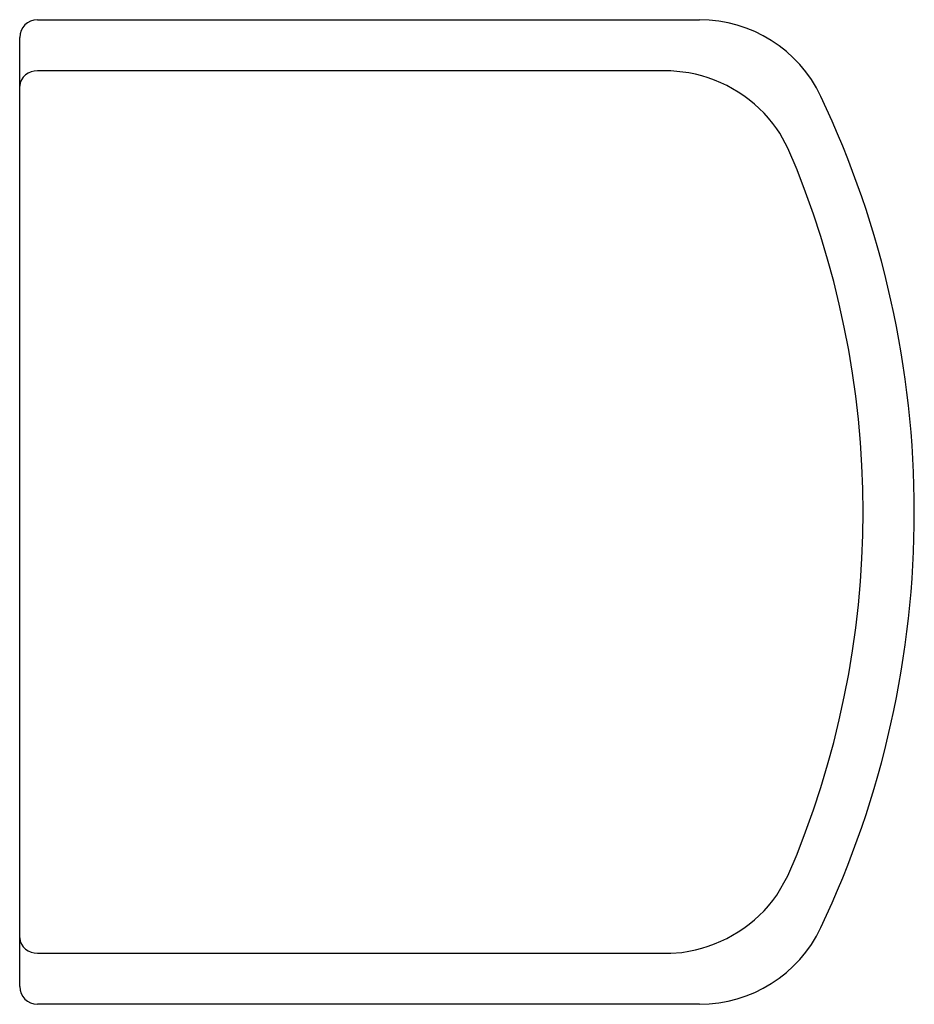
# Model space of a CAD drawing. Header units: millimetres. Extents: x 869.784 to 869.884, y 262.466 to 262.576.
import ezdxf

# ---------------------------------------------------------------- set-up
doc = ezdxf.new("R2010")
doc.units = ezdxf.units.MM
doc.layers.add('SANINDUSA', color=3, linetype='Continuous')

msp = doc.modelspace()

# ---------------------------------------------------------------- linework, layer by layer
at = {"layer": 'SANINDUSA'}
for p, q in [((869.7855315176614, 262.5755164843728), (869.8595255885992, 262.5755164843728)), ((869.7975315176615, 262.5755164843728), (869.8185315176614, 262.5755164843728)), ((869.8185315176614, 262.5755164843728), (869.8595255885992, 262.5755164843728)), ((869.7835315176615, 262.5720780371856), (869.7835315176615, 262.5735164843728)), ((869.7835315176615, 262.5680780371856), (869.7835315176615, 262.5720780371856)), ((869.8563016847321, 262.5697857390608), (869.7855315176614, 262.5697857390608)), ((869.8583242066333, 262.5695967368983), (869.8563016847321, 262.5697857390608)), ((869.7835315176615, 262.5655164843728), (869.7835315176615, 262.5680780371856)), ((869.7835315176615, 262.4755164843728), (869.7835315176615, 262.5655164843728)), ((869.8681792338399, 262.4777039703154), (869.8694030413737, 262.4798626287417)), ((869.7835315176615, 262.4729549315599), (869.7835315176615, 262.4755164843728)), ((869.7835315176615, 262.46895493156), (869.7835315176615, 262.4729549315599)), ((869.7855315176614, 262.4712472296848), (869.8563016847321, 262.4712472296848)), ((869.7835315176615, 262.4675164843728), (869.7835315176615, 262.46895493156)), ((869.8595255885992, 262.4655164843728), (869.7855315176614, 262.4655164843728)), ((869.8185315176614, 262.4655164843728), (869.7975315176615, 262.4655164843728)), ((869.8595255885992, 262.4655164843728), (869.8185315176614, 262.4655164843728))]:
    msp.add_line(p, q, dxfattribs=at)
at = {"layer": 'SANINDUSA', "flags": 128}
for points in [[(869.8694030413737, 262.5611703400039), (869.8685133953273, 262.562838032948), (869.8681792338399, 262.5633289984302)], [(869.8563016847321, 262.4712472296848), (869.8575362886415, 262.4713175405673), (869.8583242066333, 262.4714362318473)]]:
    msp.add_lwpolyline(points, dxfattribs=at)
at = {"layer": 'SANINDUSA'}
for centre, radius, start, end in [((869.7855315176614, 262.5735164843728), 0.0020000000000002, 90, 180), ((869.8595255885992, 262.5605164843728), 0.0150000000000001, 25.37693352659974, 90), ((869.7853960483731, 262.5679193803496), 0.001871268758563, 85.8484774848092, 175.1362979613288), ((869.8554748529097, 262.5542349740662), 0.0156237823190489, 35.59576865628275, 79.49199773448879), ((869.775198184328, 262.5205164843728), 0.1083333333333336, 334.6230664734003, 25.37693352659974), ((869.775198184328, 262.5205164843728), 0.1026025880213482, 336.6575155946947, 23.34248440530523), ((869.8554748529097, 262.4867979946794), 0.0156237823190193, 280.5080022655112, 324.4042313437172), ((869.8595255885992, 262.4805164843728), 0.0150000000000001, 270, 334.6230664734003), ((869.7853960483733, 262.473113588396), 0.0018712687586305, 184.8637020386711, 274.1515225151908), ((869.7855315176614, 262.4675164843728), 0.0020000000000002, 180, 270)]:
    msp.add_arc(centre, radius, start, end, dxfattribs=at)

doc.saveas('drawing.dxf')
